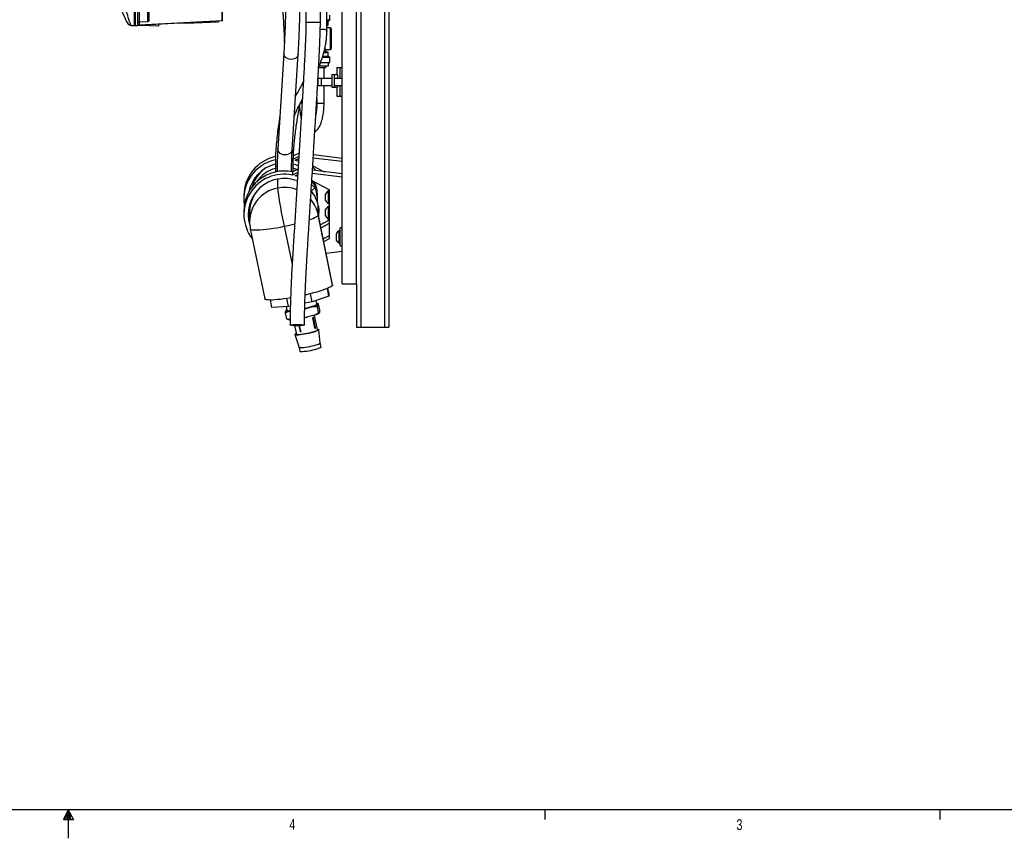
# Model space of a CAD drawing. Header units: inches. Extents: x 0.6 to 33.8, y 0 to 21.7.
# Tile 82 of 210: x 16.6 to 25.1, y 0.2 to 7.3. Entities that reach past the tile are written whole.
import ezdxf

# ---------------------------------------------------------------- set-up
doc = ezdxf.new("R2010")
doc.units = ezdxf.units.IN
doc.header["$MEASUREMENT"] = 0
doc.layers.add('FORMAT', color=7, linetype='Continuous')
doc.styles.add('SLDTEXTSTYLE3', font='TXT', dxfattribs={"width": 0.75})

msp = doc.modelspace()

# ---------------------------------------------------------------- linework, layer by layer
at = {"color": 7, "linetype": 'Continuous'}
for p, q in [((19.5565, 17.3401), (19.5565, 4.5901)), ((19.7598, 17.3401), (19.7598, 4.5901)), ((19.7988, 17.3401), (19.7988, 4.5901)), ((19.3925, 4.9651), (19.3925, 16.9651)), ((19.5175, 4.9651), (19.5175, 16.9651)), ((18.3542, 7.247), (18.3542, 7.3525)), ((18.3588, 7.247), (18.3588, 7.353)), ((19.08, 7.3332), (19.08, 7.2321)), ((19.205, 7.2321), (19.205, 7.3332)), ((17.5963, 7.2013), (17.5963, 7.3273)), ((17.5982, 7.3293), (17.5982, 7.2043)), ((17.6012, 7.3293), (17.6012, 7.2018)), ((17.6258, 7.2039), (17.6258, 7.3293)), ((17.6351, 7.2093), (18.3542, 7.247)), ((17.6355, 7.3248), (17.6355, 7.235)), ((17.7126, 7.2363), (17.7126, 7.3241)), ((19.2621, 7.2527), (19.2868, 7.2527)), ((19.2736, 7.2396), (19.2868, 7.2527)), ((19.2868, 7.2527), (19.2868, 7.2934)), ((17.5654, 7.2054), (17.5664, 7.2039)), ((17.5664, 7.2039), (17.5963, 7.2013)), ((17.5982, 7.2043), (17.6012, 7.2043)), ((17.6012, 7.2018), (17.6258, 7.2039)), ((17.6012, 7.2018), (17.6012, 7.2013)), ((17.7294, 7.1991), (17.6012, 7.2013)), ((18.3542, 7.2421), (17.626, 7.2039)), ((17.635, 7.2045), (17.6321, 7.2045)), ((17.6351, 7.2349), (17.6351, 7.2093)), ((17.6351, 7.2093), (17.6351, 7.2093)), ((17.6355, 7.235), (17.7126, 7.2363)), ((17.7294, 7.2093), (17.7294, 7.1991)), ((17.8079, 7.1977), (17.7294, 7.1991)), ((17.8079, 7.1977), (17.8079, 7.2134)), ((17.9709, 7.222), (18.1099, 7.2244)), ((18.1134, 7.2245), (18.3227, 7.2355)), ((18.3227, 7.2404), (18.3227, 7.2355)), ((18.3247, 7.2356), (18.3227, 7.2355)), ((18.3247, 7.2356), (18.3247, 7.2405)), ((19.08, 7.2321), (19.205, 7.2321)), ((19.2918, 7.1821), (19.2615, 7.1821)), ((19.2736, 7.2396), (19.2624, 7.2396)), ((19.2661, 7.2021), (19.2624, 7.2021)), ((19.2626, 7.2096), (19.2736, 7.2096)), ((19.2736, 7.2096), (19.2736, 7.2396)), ((19.2918, 6.9946), (19.2918, 7.1821)), ((19.2993, 7.1746), (19.2993, 7.0021)), ((19.2519, 6.9946), (19.2918, 6.9946)), ((19.2524, 6.9746), (19.2524, 6.9949)), ((18.8884, 6.9615), (18.8365, 6.1344)), ((18.9612, 6.1266), (19.0131, 6.9537)), ((19.2868, 6.924), (19.2219, 6.924)), ((19.2263, 6.9371), (19.2736, 6.9371)), ((19.2736, 6.9671), (19.2351, 6.9671)), ((19.237, 6.9746), (19.2661, 6.9746)), ((19.2736, 6.9371), (19.2736, 6.9671)), ((19.2868, 6.924), (19.2736, 6.9371)), ((19.2868, 6.8834), (19.2868, 6.924)), ((19.1896, 6.8384), (19.2524, 6.8384)), ((19.1943, 6.8521), (19.2768, 6.8521)), ((19.2071, 6.8834), (19.2868, 6.8834)), ((19.2368, 6.7464), (19.2368, 6.8384)), ((19.2524, 6.8384), (19.2524, 6.8521)), ((19.2768, 6.8521), (19.2768, 6.8834)), ((19.3475, 6.8401), (19.3475, 6.7776)), ((19.3475, 6.8401), (19.3725, 6.8401)), ((19.3725, 6.8401), (19.3725, 6.7464)), ((19.3725, 6.8401), (19.3925, 6.8401)), ((19.1833, 6.7464), (19.1833, 6.6839)), ((19.1833, 6.7464), (19.2134, 6.7464)), ((19.2134, 6.6839), (19.2134, 6.7464)), ((19.2134, 6.7464), (19.3035, 6.7464)), ((19.3035, 6.7776), (19.3035, 6.6681)), ((19.3035, 6.7776), (19.3252, 6.7776)), ((19.3252, 6.7776), (19.3252, 6.6681)), ((19.3252, 6.7776), (19.3529, 6.7776)), ((19.3336, 6.7464), (19.3925, 6.7464)), ((19.3529, 6.7776), (19.3529, 6.7464)), ((19.1833, 6.6839), (19.2134, 6.6839)), ((19.2134, 6.6839), (19.3035, 6.6839)), ((19.2368, 6.53), (19.2368, 6.6839)), ((19.3035, 6.6681), (19.3252, 6.6681)), ((19.3252, 6.6681), (19.3529, 6.6681)), ((19.3336, 6.6839), (19.3925, 6.6839)), ((19.3475, 6.6681), (19.3475, 6.5901)), ((19.3529, 6.6839), (19.3529, 6.6681)), ((19.3725, 6.6839), (19.3725, 6.5901)), ((19.1743, 6.5691), (19.1743, 6.53)), ((19.3475, 6.5901), (19.3725, 6.5901)), ((19.3725, 6.5901), (19.3925, 6.5901)), ((19.0467, 6.53), (19.0302, 6.53)), ((19.1743, 6.53), (19.2368, 6.53)), ((19.0203, 6.0688), (18.9708, 6.045)), ((19.0203, 6.0965), (18.9717, 6.0732)), ((19.3925, 6.0235), (19.143, 6.0538)), ((19.3925, 6.0512), (19.1447, 6.0814)), ((18.8153, 5.9928), (18.8153, 5.9336)), ((18.9698, 5.9385), (18.9698, 5.9928)), ((18.9869, 6.0354), (19.0176, 6.0501)), ((19.1391, 5.9884), (19.2373, 5.9363)), ((19.1561, 5.9573), (19.1393, 5.9751)), ((19.012, 5.9587), (18.9629, 5.9351)), ((18.9629, 5.9351), (18.9629, 5.9074)), ((19.0102, 5.9301), (18.9629, 5.9074)), ((18.9869, 5.9016), (19.0092, 5.9123)), ((19.0085, 5.8949), (18.9869, 5.9016)), ((19.3925, 5.8897), (19.1349, 5.921)), ((19.3925, 5.9174), (19.1366, 5.9486)), ((19.1561, 5.9573), (19.1561, 5.9462)), ((18.8327, 5.8715), (18.8327, 5.7943)), ((19.1319, 5.8483), (19.1309, 5.8498)), ((19.1311, 5.8589), (19.2833, 5.7781)), ((19.1561, 5.8235), (19.1561, 5.7958)), ((18.5425, 5.729), (18.5425, 5.7012)), ((19.1278, 5.7713), (19.1561, 5.7958)), ((19.18, 5.6905), (19.18, 5.7313)), ((19.2503, 5.7151), (19.2503, 5.7424)), ((19.2503, 5.6878), (19.2503, 5.7151)), ((19.2833, 5.7697), (19.2755, 5.7697)), ((19.2755, 5.7151), (19.2755, 5.7697)), ((19.2755, 5.6605), (19.2755, 5.7151)), ((19.2833, 5.3568), (19.2833, 5.7781)), ((18.5874, 5.6344), (18.5937, 5.6106)), ((19.1865, 5.5622), (19.1865, 5.6438)), ((19.2755, 5.6605), (19.2833, 5.6605)), ((19.2833, 5.6359), (19.2755, 5.6359)), ((19.2755, 5.5813), (19.2755, 5.6359)), ((18.5425, 5.5952), (18.5425, 5.5675)), ((18.5925, 5.5844), (18.5925, 5.5029)), ((19.3112, 4.955), (19.1865, 5.5622)), ((19.3111, 4.956), (19.188, 5.5556)), ((19.1925, 5.5334), (19.1925, 5.5844)), ((19.2503, 5.5813), (19.2503, 5.6086)), ((19.2503, 5.554), (19.2503, 5.5813)), ((19.2755, 5.5267), (19.2755, 5.5813)), ((18.5925, 5.5225), (18.5864, 5.5331)), ((18.8925, 5.4637), (18.9605, 5.1329)), ((19.2042, 5.4764), (19.2833, 5.5183)), ((19.2094, 5.4514), (19.2833, 5.4906)), ((19.2755, 5.5267), (19.2833, 5.5267)), ((18.5987, 5.4425), (18.7234, 4.8353)), ((19.229, 5.3557), (19.2833, 5.3845)), ((19.3433, 5.3714), (19.3433, 5.3987)), ((19.3433, 5.344), (19.3433, 5.3714)), ((19.3763, 5.426), (19.3685, 5.426)), ((19.3685, 5.3714), (19.3685, 5.426)), ((19.3685, 5.3167), (19.3685, 5.3714)), ((19.3925, 5.4495), (19.3763, 5.4495)), ((19.3763, 5.3714), (19.3763, 5.4495)), ((19.3763, 5.2932), (19.3763, 5.3714)), ((19.2373, 5.3601), (19.2283, 5.359)), ((19.2342, 5.3307), (19.2833, 5.3568)), ((19.3685, 5.3167), (19.3763, 5.3167)), ((19.3763, 5.2932), (19.3925, 5.2932)), ((19.3925, 5.2452), (19.2551, 5.2285)), ((19.3111, 4.956), (19.3112, 4.955)), ((19.3925, 4.9651), (19.5175, 4.9651)), ((19.5175, 4.9651), (19.5175, 4.5901)), ((19.1344, 4.8106), (19.1202, 4.8798)), ((19.279, 4.859), (19.1344, 4.8106)), ((19.279, 4.859), (19.2655, 4.9248)), ((19.279, 4.8863), (19.2707, 4.927)), ((19.279, 4.8863), (19.279, 4.859)), ((18.7854, 4.7594), (18.772, 4.8246)), ((18.93, 4.7693), (18.9158, 4.8384)), ((19.1344, 4.8106), (19.0708, 4.7977)), ((19.1743, 4.7895), (19.1677, 4.8217)), ((19.1866, 4.7932), (19.1808, 4.795)), ((19.1809, 4.7858), (19.1843, 4.7932)), ((19.2007, 4.7392), (19.1902, 4.7902)), ((18.93, 4.7693), (18.7854, 4.7594)), ((18.9138, 4.6625), (18.9033, 4.7135)), ((18.9081, 4.7399), (18.9047, 4.7324)), ((18.9082, 4.7678), (18.9147, 4.7362)), ((18.9451, 4.7724), (18.93, 4.7693)), ((19.0828, 4.7525), (19.1284, 4.7647)), ((19.1434, 4.6918), (19.0977, 4.6796)), ((19.1808, 4.5655), (19.1541, 4.6952)), ((19.19, 4.7158), (19.1796, 4.7668)), ((19.1993, 4.7203), (19.1959, 4.7129)), ((18.9176, 4.6605), (18.9138, 4.6625)), ((18.9173, 4.6596), (18.9232, 4.6578)), ((18.9815, 4.604), (18.9971, 4.5278)), ((19.0187, 4.6038), (19.0291, 4.5529)), ((19.0348, 4.5538), (19.0245, 4.6039)), ((19.0684, 4.6776), (19.0977, 4.6796)), ((19.1579, 4.5819), (19.1397, 4.6705)), ((19.1408, 4.6743), (19.1411, 4.6743)), ((19.1627, 4.5832), (19.1445, 4.6719)), ((18.9849, 4.5251), (19.0206, 4.4135)), ((19.2042, 4.4512), (19.193, 4.5679)), ((19.5175, 4.5901), (19.5565, 4.5901)), ((19.5565, 4.5901), (19.7598, 4.5901)), ((19.7598, 4.5901), (19.7988, 4.5901)), ((19.2112, 4.4174), (19.2042, 4.4513)), ((19.0206, 4.4136), (19.0275, 4.3796))]:
    msp.add_line(p, q, dxfattribs=at)
at = {"color": 7, "linetype": 'Continuous', "flags": 128}
for points in [[(19.2038, 7.1672), (19.2079, 7.1692), (19.217, 7.1715), (19.2274, 7.1721), (19.238, 7.1709), (19.2476, 7.1679), (19.2553, 7.1636), (19.2601, 7.1583), (19.2615, 7.1531)], [(18.9506, 6.9091), (18.9357, 6.9109), (18.9216, 6.9154), (18.9092, 6.9224), (18.8993, 6.9314), (18.8923, 6.9419), (18.8887, 6.9534), (18.8884, 6.9615)], [(19.0131, 6.9537), (19.0127, 6.9501), (19.0091, 6.9388), (19.0021, 6.9287), (18.9921, 6.9202), (18.9797, 6.9139), (18.9656, 6.9101), (18.9506, 6.9091)], [(18.8987, 6.082), (18.8838, 6.0838), (18.8697, 6.0883), (18.8573, 6.0953), (18.8474, 6.1043), (18.8404, 6.1149), (18.8368, 6.1263), (18.8365, 6.1344)], [(18.9612, 6.1266), (18.9608, 6.123), (18.9572, 6.1118), (18.9502, 6.1016), (18.9402, 6.0931), (18.9277, 6.0868), (18.9137, 6.083), (18.8987, 6.082)], [(19.014, 5.9867), (18.9925, 5.9948), (18.9702, 6.0014)], [(19.0165, 6.0257), (19.0111, 6.0277), (18.9869, 6.0354)], [(19.0022, 5.954), (18.9762, 5.9632), (18.9698, 5.9651)], [(18.6288, 5.8447), (18.6199, 5.8217), (18.6154, 5.8071)], [(19.1561, 5.7958), (19.1387, 5.8141), (19.1299, 5.8224)], [(19.1561, 5.8235), (19.1387, 5.8418), (19.1319, 5.8483)], [(18.5908, 5.6482), (18.5955, 5.6327), (18.5962, 5.6307)], [(18.605, 5.6905), (18.605, 5.6882), (18.6057, 5.6715)], [(19.1865, 5.6438), (19.1914, 5.6108), (19.1925, 5.5844)], [(19.1104, 5.5206), (19.1224, 5.5249), (19.1414, 5.5323), (19.1574, 5.5393), (19.17, 5.546), (19.1791, 5.552), (19.1847, 5.5575), (19.1865, 5.5622)], [(18.5987, 5.4425), (18.6004, 5.4395), (18.6059, 5.4363), (18.6151, 5.4339), (18.6277, 5.4324), (18.6436, 5.4318), (18.6627, 5.432), (18.6847, 5.4332), (18.7092, 5.4352), (18.7361, 5.4381), (18.765, 5.4418), (18.7954, 5.4463), (18.8271, 5.4515), (18.8596, 5.4573), (18.8925, 5.4637)], [(19.3112, 4.955), (19.3094, 4.9503), (19.3038, 4.9448), (19.2947, 4.9388), (19.2821, 4.9322), (19.2662, 4.9251), (19.2471, 4.9177), (19.2251, 4.91), (19.2005, 4.9021), (19.1736, 4.8941), (19.1448, 4.8861), (19.1143, 4.8783), (19.0827, 4.8707), (19.0734, 4.8686)], [(18.9468, 4.8434), (18.9202, 4.8391), (18.8897, 4.8346), (18.8608, 4.8309), (18.834, 4.8281), (18.8094, 4.826), (18.7874, 4.8249), (18.7683, 4.8246), (18.7524, 4.8252), (18.7398, 4.8267), (18.7306, 4.8291), (18.7251, 4.8323), (18.7234, 4.8353)], [(19.1743, 4.7895), (19.1744, 4.7888), (19.1723, 4.7856), (19.1668, 4.7817), (19.158, 4.7773), (19.1461, 4.7725), (19.1314, 4.7675), (19.1143, 4.7623), (19.0953, 4.7572), (19.0749, 4.7521), (19.0696, 4.7509)], [(18.9081, 4.7399), (18.9116, 4.7421), (18.9133, 4.7431)], [(19.0828, 4.7525), (19.0711, 4.7498), (19.0698, 4.7495)], [(18.9428, 4.6078), (18.9446, 4.6087), (18.9499, 4.6097), (18.9585, 4.6105), (18.9698, 4.6111), (18.9831, 4.6116), (18.9977, 4.6118), (19.0128, 4.6118), (19.0274, 4.6116), (19.0408, 4.6111), (19.0521, 4.6105), (19.0606, 4.6097), (19.066, 4.6088), (19.0678, 4.6078), (19.066, 4.6068), (19.0606, 4.6059), (19.0521, 4.6051), (19.0408, 4.6044), (19.0275, 4.6039), (19.0128, 4.6037), (18.9978, 4.6037), (18.9831, 4.6039), (18.9698, 4.6044), (18.9585, 4.605), (18.95, 4.6059), (18.9446, 4.6068), (18.9428, 4.6078)], [(18.9615, 4.6078), (18.9633, 4.607), (18.9685, 4.6062), (18.9766, 4.6056), (18.9871, 4.6052), (18.9991, 4.6049), (19.0115, 4.6049), (19.0235, 4.6052), (19.0339, 4.6056), (19.0421, 4.6062), (19.0473, 4.607), (19.049, 4.6078), (19.0473, 4.6086), (19.0421, 4.6093), (19.0339, 4.6099), (19.0235, 4.6104), (19.0115, 4.6106), (18.9991, 4.6106), (18.9871, 4.6104), (18.9766, 4.6099), (18.9685, 4.6093), (18.9633, 4.6086), (18.9615, 4.6078)], [(19.031, 4.5234), (19.0161, 4.522), (19.0036, 4.5215), (18.9941, 4.5218), (18.9878, 4.5229), (18.985, 4.5249), (18.9857, 4.5276), (18.9899, 4.5309), (18.9958, 4.5341)], [(19.0378, 4.5262), (19.0239, 4.5249), (19.0125, 4.5244), (19.004, 4.5248), (18.9988, 4.5261), (18.9971, 4.5278)], [(19.1795, 4.5718), (19.1837, 4.5715), (19.19, 4.5704), (19.1929, 4.5684), (19.1922, 4.5657), (19.188, 4.5624), (19.1804, 4.5585), (19.1697, 4.5542), (19.1563, 4.5497), (19.1405, 4.545), (19.123, 4.5404), (19.1044, 4.5361), (19.0852, 4.532), (19.0661, 4.5285), (19.0479, 4.5256), (19.031, 4.5234)], [(19.1808, 4.5655), (19.1808, 4.5652), (19.179, 4.5624), (19.1738, 4.5591), (19.1652, 4.5553), (19.1538, 4.5511), (19.1399, 4.5468), (19.124, 4.5424), (19.1067, 4.5383), (19.0888, 4.5344), (19.0709, 4.531), (19.0537, 4.5282), (19.0378, 4.5262)], [(19.2042, 4.4512), (19.2042, 4.451), (19.2025, 4.4483), (19.1972, 4.4449), (19.1887, 4.4411), (19.1773, 4.4369), (19.1633, 4.4326), (19.1474, 4.4283), (19.1302, 4.4241), (19.1123, 4.4202), (19.0943, 4.4169), (19.0771, 4.4141), (19.0612, 4.412)], [(19.0612, 4.412), (19.0473, 4.4107), (19.0359, 4.4103), (19.0275, 4.4107), (19.0223, 4.4119), (19.0206, 4.4135)], [(19.0682, 4.378), (19.0543, 4.3767), (19.0429, 4.3763), (19.0344, 4.3767), (19.0292, 4.3779), (19.0275, 4.3796)], [(19.2112, 4.4174), (19.2112, 4.417), (19.2094, 4.4143), (19.2042, 4.4109), (19.1957, 4.4071), (19.1842, 4.4029), (19.1703, 4.3986), (19.1544, 4.3943), (19.1372, 4.3901), (19.1192, 4.3862), (19.1013, 4.3829), (19.0841, 4.3801), (19.0682, 4.378)]]:
    msp.add_lwpolyline(points, dxfattribs=at)
at = {"color": 7, "linetype": 'Continuous'}
for centre, radius, start, end in [((17.7124, 7.2461), 0.00984, 271, 0), ((18.3307, 7.2445), 0.0237, 354.03655, 5.95888), ((18.3553, 6.9964), 0.2506, 89.191, 90.25756), ((18.3539, 7.247), 0.00492, 273, 360), ((17.5687, 7.244), 0.0387, 205.16201, 265.2079), ((17.5698, 7.2432), 0.0394, 205, 241.31953), ((17.5982, 7.2063), 0.00197, 180, 269), ((17.6356, 7.2251), 0.00984, 91, 180), ((17.6329, 7.7105), 0.5012, 269.191, 270.25756), ((17.6354, 7.1935), 0.0123, 92.34576, 119.72996), ((18.1082, 7.3228), 0.0984, 271, 273), ((19.2661, 7.2096), 0.0075, 270, 0), ((19.2918, 7.1746), 0.0075, 0, 90), ((19.2918, 7.0021), 0.0075, 270, 0), ((19.2661, 6.9671), 0.0075, 0, 90), ((18.8902, 5.7279), 0.3477, 102.24121, 179.8268), ((18.8898, 5.7007), 0.3471, 102.29156, 188.68793), ((18.8908, 5.6998), 0.311, 104.09123, 168.20755), ((18.8316, 6.0119), 0.0251, 229.51002, 267.14285), ((18.9555, 6.0079), 0.0208, 272.14247, 313.56024), ((18.8916, 5.5933), 0.3491, 78.23151, 179.69658), ((18.8906, 5.5676), 0.3474, 78.00247, 218.02142), ((18.8902, 5.7302), 0.2855, 125.8054, 156.3447), ((18.8915, 5.6881), 0.2872, 105.39746, 146.10499), ((18.8919, 5.5664), 0.3114, 68.48402, 196.69399), ((18.8887, 5.5842), 0.2962, 133.95177, 179.95966), ((18.8925, 5.4979), 0.3024, 68.87717, 101.41881), ((18.897, 5.7312), 0.283, 0.00906, 23.86556), ((18.8971, 5.6905), 0.2829, 356.15467, 23.74407), ((18.8905, 5.502), 0.298, 101.19217, 179.83508), ((23.1012, 6.3965), 4.3108, 188.02969, 192.49644), ((18.8962, 5.5841), 0.2964, 11.62879, 39.1166), ((19.3072, 5.7151), 0.0632, 120.11978, 154.37437), ((18.8961, 5.5024), 0.2965, 11.63371, 40.37173), ((19.3072, 5.7151), 0.0632, 205.62563, 239.88022), ((19.3072, 5.5813), 0.0632, 120.11978, 154.37437), ((18.8874, 5.5952), 0.3074, 182.58948, 196.39575), ((19.3072, 5.5813), 0.0632, 205.62563, 239.88022), ((18.8925, 5.5029), 0.3, 180, 191.60667), ((18.4444, 7.6874), 2.2684, 281.39507, 283.73357), ((19.4002, 5.3714), 0.0632, 120.11978, 154.37437), ((19.4002, 5.3714), 0.0632, 205.62563, 239.88022), ((19.0768, 4.9696), 0.2113, 284.14402, 299.52938), ((19.1727, 4.7737), 0.0227, 59.08002, 89.43515), ((18.931, 4.8094), 0.0813, 251.18042, 280.91781), ((18.9351, 4.7709), 0.0403, 239.6389, 282.33433), ((19.0918, 4.8968), 0.2113, 284.14402, 299.52938), ((18.9392, 4.7231), 0.0673, 256.27867, 272.51643), ((18.8444, 5.7388), 1.0891, 281.87593, 283.45218), ((19.1396, 4.6803), 0.00979, 270.57119, 300.05443), ((19.1414, 4.6712), 0.00312, 11.60667, 96.45305), ((19.0301, 4.5647), 0.0118, 265.39417, 293.28872), ((19.0322, 4.5535), 0.00313, 191.60667, 292.02632), ((19.1578, 4.5917), 0.00979, 270.57119, 300.05443), ((19.1596, 4.5826), 0.00312, 276.36003, 11.60667)]:
    msp.add_arc(centre, radius, start, end, dxfattribs=at)
msp.add_ellipse((18.8925, 5.5029), major_axis=(0.2989, 0.0304), ratio=0.861264, start_param=0.087312, end_param=0.113576, dxfattribs=at)
for points, knots in [([(18.8238, 13.5898), (18.8238, 13.5702), (18.8238, 13.5324), (18.8238, 13.4756), (18.8239, 13.4215), (18.8239, 13.3699), (18.824, 13.3207), (18.824, 13.2738), (18.8241, 13.2293), (18.8242, 13.1749), (18.8243, 13.1126), (18.8244, 13.0444), (18.8245, 12.9847), (18.8245, 12.9311), (18.8246, 12.8805), (18.8247, 12.8068), (18.8247, 12.7088), (18.8247, 12.5534), (18.8245, 12.3642), (18.8239, 12.1487), (18.8229, 11.9389), (18.8216, 11.7348), (18.8202, 11.5292), (18.8187, 11.3304), (18.8173, 11.1396), (18.816, 10.9583), (18.8148, 10.7804), (18.8138, 10.6055), (18.813, 10.4329), (18.8123, 10.2614), (18.8119, 10.0894), (18.8117, 9.9268), (18.8118, 9.7699), (18.8121, 9.6169), (18.8127, 9.4547), (18.8137, 9.2969), (18.815, 9.1449), (18.8165, 9.0025), (18.8184, 8.8633), (18.8206, 8.7319), (18.8229, 8.6113), (18.8253, 8.5015), (18.8277, 8.4031), (18.8301, 8.3156), (18.8326, 8.2359), (18.8351, 8.1596), (18.8375, 8.0915), (18.8399, 8.0293), (18.8423, 7.9702), (18.8453, 7.9029), (18.8489, 7.8266), (18.8533, 7.742), (18.8579, 7.6612), (18.8626, 7.5861), (18.8669, 7.5209), (18.871, 7.4594), (18.8747, 7.4045), (18.8782, 7.3524), (18.8813, 7.3043), (18.8839, 7.2616), (18.8857, 7.2301), (18.8869, 7.207), (18.8878, 7.1896), (18.8887, 7.1734), (18.8895, 7.1559), (18.8905, 7.1345), (18.8916, 7.1071), (18.8926, 7.0778), (18.8931, 7.0583), (18.8933, 7.0494)], [0, 0, 0, 0, 0.009877, 0.019071, 0.027662, 0.035715, 0.043286, 0.050418, 0.057145, 0.063492, 0.074937, 0.085071, 0.093928, 0.101598, 0.109056, 0.116582, 0.13464, 0.153216, 0.186927, 0.2207, 0.251021, 0.281531, 0.312166, 0.342939, 0.370336, 0.397389, 0.423916, 0.449822, 0.47551, 0.501077, 0.526451, 0.552397, 0.573768, 0.59657, 0.620745, 0.646218, 0.667081, 0.688632, 0.709812, 0.729273, 0.747382, 0.763766, 0.77847, 0.791541, 0.803078, 0.814394, 0.82603, 0.83391, 0.842682, 0.852964, 0.864693, 0.8778, 0.892208, 0.902588, 0.913429, 0.923569, 0.932717, 0.940909, 0.95022, 0.957929, 0.964011, 0.967672, 0.971003, 0.974049, 0.977094, 0.981376, 0.986966, 0.994, 1, 1, 1, 1]), ([(18.9118, 7.9279), (18.9118, 7.917), (18.9118, 7.8854), (18.9116, 7.8331), (18.9113, 7.7712), (18.9108, 7.7097), (18.9102, 7.6488), (18.9094, 7.5885), (18.9085, 7.5291), (18.9074, 7.4708), (18.9062, 7.4135), (18.9048, 7.3576), (18.9033, 7.3031), (18.9016, 7.2502), (18.8998, 7.199), (18.8979, 7.1497), (18.8959, 7.1023), (18.8938, 7.057), (18.8915, 7.014), (18.8897, 6.9826), (18.8886, 6.9655), (18.8884, 6.9615)], [0, 0, 0, 0, 0.029539, 0.08568, 0.141825, 0.197967, 0.254106, 0.31024, 0.366369, 0.42249, 0.478601, 0.534702, 0.590788, 0.646858, 0.702908, 0.758933, 0.814927, 0.870884, 0.926793, 0.982643, 1, 1, 1, 1]), ([(19.0131, 6.9537), (19.0136, 6.9607), (19.0148, 6.9812), (19.0168, 7.0168), (19.0191, 7.0613), (19.0213, 7.108), (19.0233, 7.1566), (19.0252, 7.207), (19.027, 7.2593), (19.0286, 7.3131), (19.0301, 7.3685), (19.0315, 7.4252), (19.0327, 7.4832), (19.0337, 7.5422), (19.0346, 7.6022), (19.0354, 7.663), (19.036, 7.7245), (19.0364, 7.7864), (19.0367, 7.8487), (19.0368, 7.8959), (19.0368, 7.9223), (19.0368, 7.9279)], [0, 0, 0, 0, 0.029557, 0.08603, 0.142435, 0.198775, 0.255065, 0.311315, 0.367533, 0.423726, 0.479898, 0.536053, 0.592195, 0.648325, 0.704447, 0.760561, 0.816669, 0.872773, 0.928874, 0.984973, 1, 1, 1, 1]), ([(19.2615, 7.1532), (19.2615, 7.228), (19.2615, 7.3567), (19.2615, 7.4855), (19.2615, 7.5395)], [0, 0, 0, 0, 0.581297, 1, 1, 1, 1]), ([(17.5337, 7.2276), (17.5324, 7.2302), (17.5298, 7.2358), (17.5195, 7.258), (17.5061, 7.2868), (17.4961, 7.308), (17.4912, 7.3185)], [0, 0, 0, 0, 0.2268251, 0.4775522, 0.7418825, 1, 1, 1, 1]), ([(17.5654, 7.2054), (17.5648, 7.2069), (17.5636, 7.2098), (17.5604, 7.2186), (17.5563, 7.2307), (17.5512, 7.2462), (17.5453, 7.2647), (17.5397, 7.2822), (17.5347, 7.2983), (17.5304, 7.3124), (17.5273, 7.3225), (17.5257, 7.3277)], [0, 0, 0, 0, 0.116836, 0.23525, 0.359338, 0.488965, 0.613915, 0.749217, 0.824664, 0.908253, 1, 1, 1, 1]), ([(17.5963, 7.2063), (17.5963, 7.2067), (17.5963, 7.2075), (17.5963, 7.2144), (17.5963, 7.2257), (17.5963, 7.2417), (17.5963, 7.2614), (17.5963, 7.2834), (17.5963, 7.3063), (17.5963, 7.3218), (17.5963, 7.3293)], [0, 0, 0, 0, 0.116516, 0.240011, 0.368641, 0.5, 0.631359, 0.759989, 0.883484, 1, 1, 1, 1]), ([(17.7223, 7.2462), (17.7223, 7.2465), (17.7223, 7.2472), (17.7223, 7.2516), (17.7223, 7.258), (17.7223, 7.2662), (17.7223, 7.2758), (17.7223, 7.2867), (17.7223, 7.2982), (17.7223, 7.3093), (17.7223, 7.3159), (17.7223, 7.3192)], [0, 0, 0, 0, 0.11381, 0.22762, 0.338376, 0.444266, 0.553394, 0.666511, 0.780671, 0.892764, 1, 1, 1, 1]), ([(17.5396, 7.218), (17.5413, 7.2161), (17.5449, 7.2123), (17.5515, 7.2081), (17.5588, 7.2051), (17.5638, 7.2043), (17.5663, 7.204)], [0, 0, 0, 0, 0.25529, 0.508752, 0.757477, 1, 1, 1, 1]), ([(17.6293, 7.2042), (17.6283, 7.2041), (17.6263, 7.204), (17.626, 7.2039), (17.6258, 7.2039)], [0, 0, 0, 0, 0.509332, 1, 1, 1, 1]), ([(17.6321, 7.2045), (17.6316, 7.2044), (17.6306, 7.2043), (17.6297, 7.2043), (17.6293, 7.2042)], [0, 0, 0, 0, 0.49537, 1, 1, 1, 1]), ([(17.6351, 7.2093), (17.6351, 7.209), (17.635, 7.2083), (17.6349, 7.2071), (17.6349, 7.2063), (17.6349, 7.2058)], [0, 0, 0, 0, 0.262153, 0.5163415, 1, 1, 1, 1]), ([(17.6349, 7.2058), (17.6349, 7.2055), (17.6349, 7.2049), (17.635, 7.2046), (17.635, 7.2045)], [0, 0, 0, 0, 0.491975, 1, 1, 1, 1]), ([(19.08, 7.2321), (19.08, 7.2196), (19.0798, 7.1948), (19.0789, 7.1591), (19.078, 7.1268), (19.077, 7.0982), (19.076, 7.0715), (19.0748, 7.0446), (19.0728, 6.9985), (19.0696, 6.9315), (19.0636, 6.8183), (19.0556, 6.6781), (19.0462, 6.5216), (19.0374, 6.3766), (19.0294, 6.2443), (19.0217, 6.1173), (19.0141, 5.9928), (19.0065, 5.8688), (18.9988, 5.744), (18.9909, 5.6179), (18.9828, 5.4902), (18.976, 5.3847), (18.9708, 5.3033), (18.9672, 5.2462), (18.9635, 5.1855), (18.9595, 5.1169), (18.9552, 5.037), (18.9508, 4.9455), (18.9468, 4.8427), (18.9435, 4.7288), (18.943, 4.6492), (18.9428, 4.6078)], [0, 0, 0, 0, 0.013948, 0.027577, 0.039819, 0.049968, 0.059558, 0.06961, 0.080104, 0.111072, 0.144668, 0.207034, 0.268899, 0.321919, 0.373005, 0.422562, 0.471453, 0.521131, 0.570824, 0.620308, 0.669977, 0.719188, 0.740653, 0.761975, 0.783545, 0.808913, 0.83892, 0.872892, 0.911226, 0.953713, 1, 1, 1, 1]), ([(19.0678, 4.6078), (19.068, 4.645), (19.0684, 4.717), (19.0712, 4.8206), (19.0746, 4.9155), (19.0786, 5.001), (19.0825, 5.0768), (19.0862, 5.1426), (19.0914, 5.2297), (19.0985, 5.3417), (19.1071, 5.476), (19.1152, 5.6038), (19.1228, 5.7251), (19.1303, 5.845), (19.1377, 5.9654), (19.1451, 6.0874), (19.1527, 6.2124), (19.1605, 6.3413), (19.1687, 6.4759), (19.1759, 6.595), (19.1819, 6.6967), (19.1865, 6.7786), (19.1911, 6.8613), (19.1947, 6.9302), (19.1973, 6.9857), (19.1992, 7.0274), (19.201, 7.0699), (19.2026, 7.1123), (19.2039, 7.1539), (19.2048, 7.1938), (19.205, 7.2196), (19.205, 7.2321)], [0, 0, 0, 0, 0.041611, 0.080276, 0.115663, 0.147553, 0.175819, 0.200409, 0.221316, 0.273552, 0.326584, 0.374344, 0.421886, 0.469579, 0.517274, 0.565885, 0.614884, 0.664798, 0.715991, 0.76948, 0.800022, 0.830896, 0.861669, 0.893009, 0.908143, 0.923769, 0.939666, 0.95557, 0.971172, 0.986114, 1, 1, 1, 1]), ([(19.19, 6.8418), (19.1942, 6.8513), (19.204, 6.8733), (19.2168, 6.9087), (19.2297, 6.9479), (19.2401, 6.9858), (19.2486, 7.0236), (19.2553, 7.0626), (19.2604, 7.1065), (19.2611, 7.137), (19.2615, 7.1532)], [0, 0, 0, 0, 0.092623, 0.214997, 0.339678, 0.468066, 0.576719, 0.700452, 0.840823, 1, 1, 1, 1]), ([(19.2519, 6.9949), (19.252, 6.9948), (19.2526, 6.9945), (19.2496, 6.9961), (19.2449, 6.9981), (19.2428, 6.999)], [0, 0, 0, 0, 0.156472, 0.6251771, 1, 1, 1, 1]), ([(19.0578, 6.7171), (19.0514, 6.7051), (19.0291, 6.663), (19.0065, 6.6212), (18.9904, 6.5912)], [0, 0, 0, 0, 0.284794, 1, 1, 1, 1]), ([(18.9698, 5.9928), (18.9701, 6.016), (18.9706, 6.0614), (18.9744, 6.1286), (18.9799, 6.1932), (18.9867, 6.2554), (18.9946, 6.3151), (19.0031, 6.3722), (19.0146, 6.4428), (19.0238, 6.4937), (19.0298, 6.5267)], [0, 0, 0, 0, 0.128699, 0.252541, 0.372017, 0.487411, 0.598851, 0.706362, 0.8099, 1, 1, 1, 1]), ([(18.9795, 6.4175), (18.9845, 6.4301), (18.9987, 6.4655), (19.0227, 6.5135), (19.0414, 6.5489), (19.0487, 6.5627)], [0, 0, 0, 0, 0.254814, 0.711132, 1, 1, 1, 1]), ([(19.0252, 6.501), (19.0254, 6.4968), (19.0258, 6.4835), (19.0278, 6.4615), (19.0311, 6.4355), (19.0347, 6.414), (19.0376, 6.4018), (19.0387, 6.3974)], [0, 0, 0, 0, 0.114474, 0.360926, 0.60804, 0.856272, 1, 1, 1, 1]), ([(19.157, 6.2841), (19.1576, 6.2843), (19.1622, 6.2861), (19.1701, 6.2921), (19.1807, 6.302), (19.1907, 6.315), (19.2, 6.331), (19.2085, 6.3499), (19.2159, 6.3711), (19.2222, 6.394), (19.2273, 6.4183), (19.2313, 6.4437), (19.2343, 6.4702), (19.2361, 6.4967), (19.2367, 6.5168), (19.2368, 6.5277), (19.2368, 6.53)], [0, 0, 0, 0, 0.008188, 0.073742, 0.144766, 0.223335, 0.308695, 0.396705, 0.483573, 0.568949, 0.653145, 0.736507, 0.819307, 0.901747, 0.979615, 1, 1, 1, 1]), ([(19.1743, 6.53), (19.1742, 6.5256), (19.1742, 6.5129), (19.1733, 6.492), (19.1712, 6.4678), (19.1688, 6.4479), (19.1668, 6.4367), (19.1661, 6.4328)], [0, 0, 0, 0, 0.128968, 0.37498, 0.620697, 0.865575, 1, 1, 1, 1]), ([(18.8543, 6.4193), (18.8519, 6.4042), (18.8458, 6.3661), (18.837, 6.3033), (18.8282, 6.2302), (18.8212, 6.1539), (18.8163, 6.0743), (18.8156, 6.0204), (18.8153, 5.9928)], [0, 0, 0, 0, 0.107868, 0.27304, 0.444369, 0.622218, 0.807149, 1, 1, 1, 1]), ([(18.8365, 6.1344), (18.8362, 6.1303), (18.8355, 6.1183), (18.8344, 6.0967), (18.8332, 6.069), (18.8323, 6.0395), (18.8315, 6.0085), (18.8308, 5.976), (18.8305, 5.9518), (18.8304, 5.9383), (18.8304, 5.9363)], [0, 0, 0, 0, 0.078119, 0.22921, 0.379309, 0.528637, 0.67746, 0.825941, 0.974186, 1, 1, 1, 1]), ([(18.9554, 5.936), (18.9554, 5.9432), (18.9556, 5.9616), (18.9561, 5.9899), (18.9568, 6.0207), (18.9576, 6.0498), (18.9587, 6.077), (18.9598, 6.1016), (18.9607, 6.1176), (18.9611, 6.1254), (18.9612, 6.1266)], [0, 0, 0, 0, 0.0967394, 0.245597, 0.394273, 0.5426943, 0.6907581, 0.8383148, 0.9765063, 1, 1, 1, 1]), ([(18.7164, 5.9565), (18.7118, 5.9531), (18.6993, 5.9436), (18.6811, 5.9254), (18.6618, 5.9026), (18.6453, 5.8778), (18.6344, 5.8585), (18.6299, 5.8471), (18.6291, 5.845)], [0, 0, 0, 0, 0.120192, 0.328248, 0.536256, 0.744216, 0.952127, 1, 1, 1, 1]), ([(19.1809, 4.7858), (19.1809, 4.7855), (19.1801, 4.7809), (19.1798, 4.7737), (19.1796, 4.7668)], [0, 0, 0, 0, 0.045232, 1, 1, 1, 1]), ([(19.1902, 4.7902), (19.1896, 4.7909), (19.1874, 4.7932), (19.1856, 4.7932), (19.1843, 4.7932)], [0, 0, 0, 0, 0.279868, 1, 1, 1, 1]), ([(18.9033, 4.7135), (18.9034, 4.7157), (18.9036, 4.7232), (18.9042, 4.7286), (18.9047, 4.7324)], [0, 0, 0, 0, 0.279868, 1, 1, 1, 1]), ([(18.9464, 4.7296), (18.942, 4.7284), (18.9271, 4.7244), (18.9132, 4.718), (18.9033, 4.7135)], [0, 0, 0, 0, 0.296282, 1, 1, 1, 1]), ([(19.0828, 4.7525), (19.082, 4.7522), (19.0775, 4.7504), (19.0731, 4.7479), (19.0695, 4.7459)], [0, 0, 0, 0, 0.1595508, 1, 1, 1, 1]), ([(19.1796, 4.7668), (19.1748, 4.767), (19.1577, 4.7677), (19.1407, 4.766), (19.1284, 4.7647)], [0, 0, 0, 0, 0.279868, 1, 1, 1, 1]), ([(19.1434, 4.6918), (19.1441, 4.6921), (19.1603, 4.6985), (19.1755, 4.7074), (19.19, 4.7158)], [0, 0, 0, 0, 0.045232, 1, 1, 1, 1]), ([(19.19, 4.7158), (19.1906, 4.7152), (19.1929, 4.7128), (19.1946, 4.7129), (19.1959, 4.7129)], [0, 0, 0, 0, 0.279868, 1, 1, 1, 1]), ([(19.1993, 4.7203), (19.1993, 4.7205), (19.2002, 4.7252), (19.2004, 4.7324), (19.2007, 4.7392)], [0, 0, 0, 0, 0.045232, 1, 1, 1, 1]), ([(18.9138, 4.6625), (18.922, 4.6608), (18.9319, 4.6587), (18.9417, 4.6581), (18.9433, 4.658)], [0, 0, 0, 0, 0.834994, 1, 1, 1, 1]), ([(19.1397, 4.6705), (19.1396, 4.6709), (19.1395, 4.6716), (19.1397, 4.6726), (19.14, 4.6735), (19.1404, 4.674), (19.1407, 4.6742), (19.1408, 4.6743)], [0, 0, 0, 0, 0.214673, 0.429346, 0.644034, 0.858711, 1, 1, 1, 1]), ([(19.0348, 4.5538), (19.0348, 4.5534), (19.0349, 4.5528), (19.0346, 4.5518), (19.0341, 4.551), (19.0336, 4.5507), (19.0334, 4.5506)], [0, 0, 0, 0, 0.25039, 0.50078, 0.751187, 1, 1, 1, 1]), ([(19.16, 4.5795), (19.1599, 4.5795), (19.1596, 4.5794), (19.159, 4.5797), (19.1585, 4.5803), (19.1581, 4.5811), (19.1579, 4.5817), (19.1579, 4.5819)], [0, 0, 0, 0, 0.127104, 0.365608, 0.604158, 0.84276, 1, 1, 1, 1])]:
    msp.add_open_spline(points, degree=3, knots=knots, dxfattribs=at)
at = {"layer": 'FORMAT'}
for p, q in [((33.0979, 0.4106), (0.8584, 0.4106)), ((17.0229, 0.4106), (16.9809, 0.325)), ((17.0229, 0.4106), (16.9891, 0.325)), ((17.0229, 0.4106), (17.0086, 0.325)), ((17.0229, 0.4106), (17.0229, 0.1629)), ((17.0229, 0.4106), (17.067, 0.325)), ((17.0229, 0.4106), (17.046, 0.325)), ((17.0229, 0.4106), (17.0358, 0.325)), ((21.1479, 0.4106), (21.1479, 0.3258)), ((24.5678, 0.4106), (24.5678, 0.3258)), ((16.9809, 0.325), (17.067, 0.325))]:
    msp.add_line(p, q, dxfattribs=at)

# ---------------------------------------------------------------- texts
at = {"layer": 'FORMAT', "color": 7, "char_height": 0.0938, "attachment_point": 1, "style": 'SLDTEXTSTYLE3'}
for s, insert in [('4', (18.9365, 0.3303)), ('3', (22.8071, 0.3283))]:
    msp.add_mtext(s, dxfattribs=dict(at, insert=insert))

doc.saveas('drawing.dxf')
